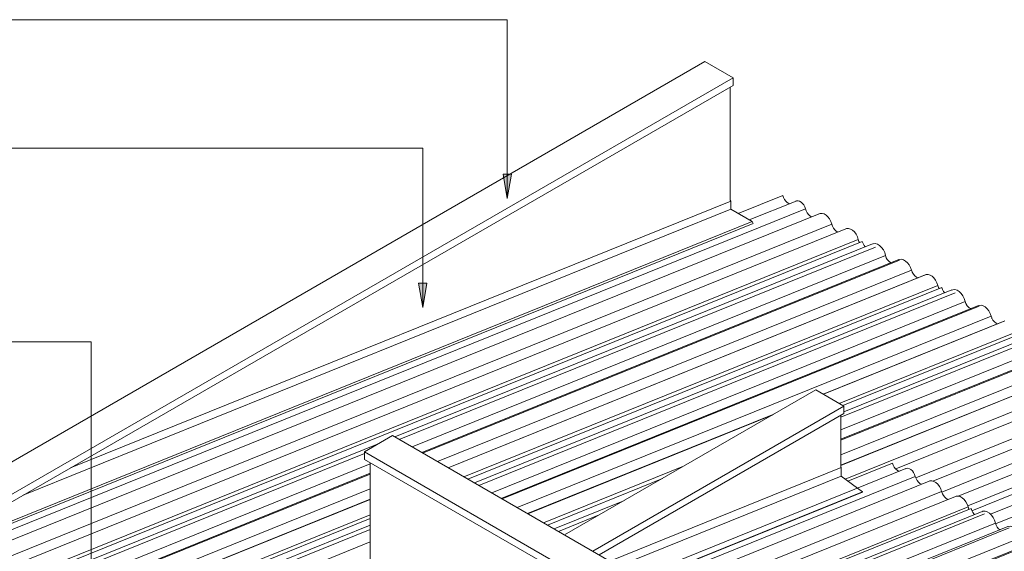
# Model space of a CAD drawing. Header units: millimetres. Extents: x -15136 to 144, y 4033 to 14099.
# Tile 9 of 11: x -10381 to -5545, y 11446 to 14057. Entities that reach past the tile are written whole.
import ezdxf

# ---------------------------------------------------------------- set-up
doc = ezdxf.new("R2010")
doc.units = ezdxf.units.MM
for name, color, linetype, lineweight in [('A-GLAZ-CWMG', 7, 'Continuous', 5), ('A-ROOF', 7, 'Continuous', 5), ('A-ROOF-OTLN', 7, 'Continuous', 5), ('G-ANNO-TEXT', 7, 'Continuous', 9), ('I-WALL', 7, 'Continuous', 5)]:
    doc.layers.add(name, color=color, linetype=linetype, lineweight=lineweight)

# ---------------------------------------------------------------- blocks, each defined once
blk = doc.blocks.new('Rectangular Mullion - Telha Fibrocimento - Ondulada-1908998-ISO_01')
at = {"layer": 'A-GLAZ-CWMG'}
for p, q in [((-5395, 12489.4), (-6347.2, 12104.6)), ((-5460.4, 12516.6), (-6337.9, 12161.9)), ((-5280.6, 12427.3), (-6347.2, 11996.2)), ((-5219.2, 12376.1), (-6347.2, 11920.3)), ((-5151.1, 12352.7), (-6347.2, 11869.3)), ((-5089.2, 12300.8), (-6326.1, 11800.9)), ((-5020.1, 12278.6), (-6078.6, 11850.8)), ((-4955.2, 12221.5), (-5979.8, 11807.4)), ((-4887.2, 12198.3), (-5895.7, 11790.7)), ((-4828.9, 12150.9), (-5852.1, 11737.3)), ((-4763.6, 12124.6), (-5770.9, 11717.4)), ((-4708.9, 12080.7), (-5724.8, 11670.1)), ((-7224.5, 11803.7), (-7789.6, 11575.3)), ((-7534.2, 11624.8), (-7734.9, 11543.7))]:
    blk.add_line(p, q, dxfattribs=at)
blk = doc.blocks.new('Rectangular Mullion - Telha Fibrocimento - Ondulada-V4-ISO_01')
at = {"layer": 'A-GLAZ-CWMG'}
for p, q in [((-5851.5, 12742.3), (-8180.6, 11801)), ((-5786.1, 12715.1), (-8126, 11769.5)), ((-5671.7, 12653), (-8015.6, 11705.7)), ((-5610.3, 12601.9), (-7938.2, 11661.1)), ((-5542.1, 12578.5), (-6434.6, 12217.8)), ((-5610.3, 12601.9), (-5607.1, 12592.5)), ((-5480.3, 12526.6), (-6356.3, 12172.5)), ((-5411.1, 12504.3), (-6333, 12131.7)), ((-5346.2, 12447.3), (-6347.2, 12042.7)), ((-5278.2, 12424), (-6347.2, 11992)), ((-5154.6, 12350.3), (-6347.2, 11868.4)), ((-6676.6, 12120), (-7886.3, 11631.1)), ((-7120.5, 11863.7), (-7807.9, 11585.9)), ((-7410.3, 11696.4), (-7756.8, 11556.3)), ((-8659.5, 11607.5), (-12108.2, 10213.7)), ((-8659.5, 11553.9), (-12053.6, 10182.1))]:
    blk.add_line(p, q, dxfattribs=at)
for points in [[(-5851.5, 12742.3, 0), (-5848, 12732, 0), (-5843.1, 12722.4, 0), (-5837.8, 12715.2, 0)], [(-5729.2, 12654.3, 0), (-5724.8, 12648.9, 0), (-5717.6, 12642.4, 0), (-5710, 12638, 0), (-5708.8, 12637.5, 0)], [(-5674.5, 12651.6, 0), (-5667.8, 12654.2, 0), (-5658.4, 12654.7, 0), (-5648.4, 12652, 0), (-5638.6, 12646.3, 0), (-5629.4, 12637.9, 0), (-5621.3, 12627.3, 0), (-5614.8, 12615, 0), (-5610.3, 12601.9, 0)]]:
    blk.add_polyline3d(points, dxfattribs=at)
blk = doc.blocks.new('Rectangular Mullion - Telha Fibrocimento - Ondulada-V5-ISO_01')
at = {"layer": 'A-GLAZ-CWMG'}
for p, q in [((-6242.5, 12968.1), (-12499.3, 10439.5)), ((-6177.1, 12940.9), (-8517, 11995.2)), ((-6062.7, 12878.8), (-8406.6, 11931.5)), ((-6001.3, 12827.6), (-8329.2, 11886.8)), ((-6001.3, 12827.6), (-5998.2, 12818.3)), ((-5933.2, 12804.2), (-8277.3, 11856.9)), ((-5871.3, 12752.3), (-8199, 11811.6)), ((-5802.1, 12730.1), (-8147.8, 11782.1)), ((-5737.3, 12673), (-8062.9, 11733.1)), ((-5669.3, 12649.8), (-8011.3, 11703.3)), ((-5545.6, 12576.1), (-6433.6, 12217.2)), ((-6682.2, 12116.8), (-7885.3, 11630.5)), ((-8687.8, 11926.2), (-12444.6, 10407.9)), ((-8659.5, 11829.3), (-12341.5, 10341.2)), ((-8659.5, 11753.3), (-12256.8, 10299.5)), ((-8659.5, 11702.4), (-12212.2, 10266.6)), ((-8659.5, 11625.5), (-12126.6, 10224.3)), ((-8659.5, 11575.3), (-12082.7, 10191.8)), ((-8659.5, 11492), (-11990.6, 10145.8))]:
    blk.add_line(p, q, dxfattribs=at)
for points in [[(-6242.5, 12968.1, 0), (-6239.1, 12957.8, 0), (-6234.1, 12948.2, 0), (-6228.9, 12941, 0)], [(-6120.2, 12880.1, 0), (-6115.8, 12874.6, 0), (-6108.7, 12868.1, 0), (-6101, 12863.7, 0), (-6099.8, 12863.3, 0)], [(-6065.6, 12877.4, 0), (-6058.8, 12880, 0), (-6049.4, 12880.5, 0), (-6039.5, 12877.8, 0), (-6029.6, 12872.1, 0), (-6020.4, 12863.7, 0), (-6012.3, 12853, 0), (-6005.8, 12840.8, 0), (-6001.3, 12827.6, 0)], [(-5936, 12802.9, 0), (-5929.3, 12805.4, 0), (-5919.8, 12805.9, 0), (-5909.7, 12803.2, 0), (-5899.8, 12797.4, 0), (-5890.4, 12788.8, 0), (-5882.3, 12778.1, 0), (-5875.8, 12765.7, 0), (-5871.3, 12752.3, 0)], [(-5871.3, 12752.3, 0), (-5867.8, 12742, 0), (-5865.2, 12736.7, 0)], [(-5804.7, 12728.9, 0), (-5798.2, 12731.3, 0), (-5788, 12731.8, 0), (-5777.2, 12728.7, 0), (-5766.6, 12722.3, 0), (-5756.7, 12712.8, 0), (-5748.2, 12701, 0), (-5741.6, 12687.4, 0), (-5737.3, 12673, 0)], [(-5737.3, 12673, 0), (-5733.5, 12662.6, 0), (-5729.1, 12654.4, 0)], [(-5607.2, 12592.5, 0), (-5606.6, 12591.3, 0), (-5600.6, 12581.3, 0), (-5593.2, 12573, 0), (-5585, 12566.9, 0), (-5577.6, 12563.6, 0)]]:
    blk.add_polyline3d(points, dxfattribs=at)
blk = doc.blocks.new('Rectangular Mullion - Telha Fibrocimento - Ondulada-V6-ISO_01')
at = {"layer": 'A-GLAZ-CWMG'}
for p, q in [((-6633.5, 13193.9), (-6852.5, 13105.4)), ((-6568.1, 13166.7), (-6797.8, 13073.8)), ((-6521.7, 13128.2), (-12777.3, 10600)), ((-6453.7, 13104.5), (-12732.5, 10567)), ((-6392.3, 13053.4), (-12647.8, 10525.3)), ((-6324.2, 13030), (-12603.2, 10492.3)), ((-6262.3, 12978.1), (-12517.6, 10450.1)), ((-6193.2, 12955.9), (-8538.8, 12007.9)), ((-6128.3, 12898.8), (-8454, 11958.9)), ((-6060.3, 12875.6), (-8402.3, 11929)), ((-5936.7, 12801.8), (-8276.3, 11856.3)), ((-8612.4, 11978.1), (-12473.8, 10417.6)), ((-8659.5, 11875.8), (-12381.6, 10371.5)), ((-8659.5, 11825.1), (-12337.2, 10338.8)), ((-8659.5, 11701.4), (-12203.9, 10269))]:
    blk.add_line(p, q, dxfattribs=at)
for points in [[(-6633.5, 13193.9, 0), (-6630.1, 13183.6, 0), (-6625.1, 13174, 0), (-6618.9, 13165.6, 0), (-6611.7, 13158.9, 0), (-6604, 13154.3, 0), (-6600.5, 13153, 0)], [(-6570.4, 13165.6, 0), (-6565.1, 13167.6, 0), (-6558, 13167.9, 0), (-6550.5, 13165.9, 0), (-6543.1, 13161.6, 0), (-6536.1, 13155.3, 0), (-6530, 13147.3, 0), (-6525.1, 13138.1, 0), (-6521.7, 13128.2, 0)], [(-6521.7, 13128.2, 0), (-6518.1, 13118, 0), (-6513.1, 13108.6, 0), (-6506.8, 13100.4, 0), (-6499.7, 13093.9, 0), (-6492.1, 13089.5, 0), (-6490.9, 13089, 0)], [(-6456.6, 13103.2, 0), (-6449.9, 13105.7, 0), (-6440.4, 13106.2, 0), (-6430.5, 13103.5, 0), (-6420.6, 13097.8, 0), (-6411.4, 13089.4, 0), (-6403.3, 13078.8, 0), (-6396.8, 13066.6, 0), (-6392.3, 13053.4, 0)], [(-6392.3, 13053.4, 0), (-6388.8, 13043.2, 0), (-6383.8, 13033.7, 0), (-6377.5, 13025.4, 0), (-6370.3, 13018.9, 0), (-6362.7, 13014.5, 0), (-6362.1, 13014.2, 0)], [(-6327, 13028.6, 0), (-6320.3, 13031.2, 0), (-6310.8, 13031.7, 0), (-6300.8, 13028.9, 0), (-6290.8, 13023.1, 0), (-6281.5, 13014.6, 0), (-6273.3, 13003.8, 0), (-6266.8, 12991.4, 0), (-6262.3, 12978.1, 0)], [(-6262.3, 12978.1, 0), (-6258.8, 12967.8, 0), (-6256.3, 12962.5, 0)], [(-6195.7, 12954.6, 0), (-6189.2, 12957.1, 0), (-6179, 12957.6, 0), (-6168.2, 12954.5, 0), (-6157.6, 12948, 0), (-6147.7, 12938.6, 0), (-6139.2, 12926.7, 0), (-6132.6, 12913.2, 0), (-6128.3, 12898.8, 0)], [(-6128.3, 12898.8, 0), (-6124.6, 12888.4, 0), (-6120.2, 12880.1, 0)], [(-5998.2, 12818.2, 0), (-5997.6, 12817.1, 0), (-5991.6, 12807.1, 0), (-5984.3, 12798.7, 0), (-5976.1, 12792.6, 0), (-5968.6, 12789.4, 0)]]:
    blk.add_polyline3d(points, dxfattribs=at)
blk = doc.blocks.new('Rectangular Mullion - Telha Fibrocimento - Ondulada-1908999-ISO_01')
at = {"layer": 'A-GLAZ-CWMG'}
for p, q in [((-5118.3, 11882.3), (-5704, 11645.6)), ((-5052.9, 11855.1), (-5612.8, 11628.9)), ((-5006.5, 11816.6), (-5587.7, 11581.7)), ((-4938.5, 11793), (-5502.5, 11565.1)), ((-4877.1, 11741.8), (-5459.5, 11506.5)), ((-4809, 11718.4), (-5372.8, 11490.6)), ((-4747.1, 11666.5), (-5332.7, 11429.9)), ((-4678, 11644.3), (-5241.3, 11416.7)), ((-4545.1, 11564), (-5107.6, 11336.7)), ((-4421.5, 11490.3), (-4980.9, 11264.2))]:
    blk.add_line(p, q, dxfattribs=at)
for points in [[(-5118.3, 11882.3, 0), (-5114.9, 11872, 0), (-5109.9, 11862.4, 0), (-5103.7, 11854, 0), (-5096.5, 11847.4, 0), (-5088.8, 11842.8, 0), (-5085.3, 11841.5, 0)], [(-5055.2, 11854, 0), (-5049.9, 11856, 0), (-5042.8, 11856.4, 0), (-5035.3, 11854.4, 0), (-5027.9, 11850.1, 0), (-5020.9, 11843.8, 0), (-5014.8, 11835.8, 0), (-5009.9, 11826.6, 0), (-5006.5, 11816.6, 0)], [(-5006.5, 11816.6, 0), (-5002.9, 11806.5, 0), (-4997.9, 11797, 0), (-4991.6, 11788.8, 0), (-4984.5, 11782.4, 0), (-4976.9, 11778, 0), (-4975.7, 11777.5, 0)], [(-4941.4, 11791.6, 0), (-4934.7, 11794.2, 0), (-4925.2, 11794.7, 0), (-4915.3, 11792, 0), (-4905.4, 11786.3, 0), (-4896.2, 11777.9, 0), (-4888.1, 11767.3, 0), (-4881.6, 11755, 0), (-4877.1, 11741.8, 0)], [(-4877.1, 11741.8, 0), (-4873.6, 11731.6, 0), (-4868.6, 11722.1, 0), (-4862.3, 11713.9, 0), (-4855.1, 11707.4, 0), (-4847.5, 11703, 0), (-4846.9, 11702.7, 0)], [(-4811.8, 11717.1, 0), (-4805.1, 11719.7, 0), (-4795.6, 11720.1, 0), (-4785.6, 11717.4, 0), (-4775.6, 11711.6, 0), (-4766.3, 11703.1, 0), (-4758.1, 11692.3, 0), (-4751.6, 11679.9, 0), (-4747.1, 11666.5, 0)], [(-4747.1, 11666.5, 0), (-4743.6, 11656.3, 0), (-4738.6, 11646.7, 0)], [(-4680.5, 11643.1, 0), (-4674, 11645.5, 0), (-4663.8, 11646, 0), (-4653, 11643, 0), (-4642.4, 11636.5, 0), (-4632.5, 11627, 0), (-4624, 11615.2, 0), (-4622.6, 11612.7, 0)], [(-4547.9, 11562.7, 0), (-4538.8, 11565.6, 0), (-4535.7, 11565.8, 0)], [(-4464.8, 11483.7, 0), (-4460.9, 11481.1, 0), (-4452.6, 11477.6, 0)], [(-4423.2, 11489.5, 0), (-4414.7, 11491.9, 0), (-4405.3, 11491, 0)]]:
    blk.add_polyline3d(points, dxfattribs=at)
blk = doc.blocks.new('Rectangular Mullion - Telha Fibrocimento - Ondulada-V12-ISO_01')
at = {"layer": 'A-GLAZ-CWMG'}
for p, q in [((-5707.9, 11656.8), (-7015.5, 11128.4)), ((-5642.5, 11629.6), (-6960.8, 11096.8)), ((-5528.1, 11567.5), (-6850.4, 11033.1)), ((-5398.6, 11492.9), (-6721.1, 10958.4)), ((-5336.7, 11441), (-6642.8, 10913.2)), ((-5267.5, 11418.8), (-6591.7, 10883.7)), ((-5202.6, 11361.7), (-6506.8, 10834.7)), ((-5134.7, 11338.5), (-6455.1, 10804.8)), ((-5076.3, 11291.1), (-6382.8, 10763.1)), ((-5011, 11264.8), (-6329.1, 10732.1))]:
    blk.add_line(p, q, dxfattribs=at)
for points in [[(-5707.9, 11656.8, 0), (-5704.4, 11646.5, 0), (-5699.5, 11636.9, 0), (-5693.2, 11628.5, 0), (-5690.9, 11626.1, 0)], [(-5530.9, 11566.1, 0), (-5524.2, 11568.7, 0), (-5514.8, 11569.2, 0), (-5504.9, 11566.5, 0), (-5495, 11560.8, 0), (-5485.8, 11552.4, 0), (-5485.1, 11551.7, 0)], [(-5573.2, 11556.2, 0), (-5566.4, 11552.5, 0), (-5565.2, 11552, 0)], [(-5401.4, 11491.6, 0), (-5394.7, 11494.1, 0), (-5385.2, 11494.6, 0), (-5375.1, 11491.9, 0), (-5365.2, 11486.1, 0), (-5355.8, 11477.6, 0), (-5347.7, 11466.8, 0), (-5341.2, 11454.4, 0), (-5336.7, 11441, 0)], [(-5336.7, 11441, 0), (-5333.2, 11430.8, 0), (-5332.7, 11429.5, 0)], [(-5270.1, 11417.6, 0), (-5263.6, 11420, 0), (-5253.4, 11420.5, 0), (-5242.6, 11417.4, 0), (-5231.9, 11411, 0), (-5222.1, 11401.5, 0), (-5213.6, 11389.7, 0), (-5206.9, 11376.1, 0), (-5202.6, 11361.7, 0)], [(-5202.6, 11361.7, 0), (-5198.9, 11351.3, 0), (-5193.7, 11341.7, 0), (-5187.1, 11333.5, 0)], [(-5099, 11328.9, 0), (-5097.7, 11327.6, 0), (-5088.7, 11317.2, 0), (-5081.4, 11304.8, 0), (-5076.3, 11291.1, 0)], [(-5076.3, 11291.1, 0), (-5072, 11280, 0), (-5066, 11270, 0), (-5058.6, 11261.7, 0), (-5050.4, 11255.6, 0), (-5048.9, 11254.8, 0)]]:
    blk.add_polyline3d(points, dxfattribs=at)
blk = doc.blocks.new('Rectangular Mullion - Telha Fibrocimento - Ondulada-V13-ISO_01')
at = {"layer": 'A-GLAZ-CWMG'}
for p, q in [((-6028.5, 11852.5), (-7346.9, 11319.7)), ((-6093.9, 11879.7), (-6313.1, 11791.1)), ((-5982.1, 11814), (-7288.6, 11286)), ((-5914.2, 11790.4), (-7236.5, 11256)), ((-5852.8, 11739.2), (-7159.1, 11211.3)), ((-5784.6, 11715.8), (-7107.2, 11181.3)), ((-5722.8, 11663.9), (-7028.9, 11136.1)), ((-5653.6, 11641.7), (-6977.7, 11106.6)), ((-5588.7, 11584.6), (-6892.9, 11057.5)), ((-5520.7, 11561.4), (-6841.2, 11027.7)), ((-5462.4, 11514), (-6768.9, 10986)), ((-5397.1, 11487.7), (-6715.2, 10955))]:
    blk.add_line(p, q, dxfattribs=at)
for points in [[(-6093.9, 11879.7, 0), (-6090.5, 11869.4, 0), (-6085.5, 11859.8, 0), (-6079.3, 11851.4, 0), (-6072.1, 11844.8, 0), (-6064.4, 11840.2, 0), (-6060.9, 11838.9, 0)], [(-6030.8, 11851.4, 0), (-6025.6, 11853.4, 0), (-6018.4, 11853.8, 0), (-6011, 11851.8, 0), (-6003.5, 11847.5, 0), (-5996.6, 11841.1, 0), (-5990.4, 11833.2, 0), (-5985.5, 11823.9, 0), (-5982.1, 11814, 0)], [(-5982.1, 11814, 0), (-5978.6, 11803.9, 0), (-5973.5, 11794.4, 0), (-5967.3, 11786.2, 0), (-5960.1, 11779.7, 0), (-5952.5, 11775.3, 0), (-5951.3, 11774.9, 0)], [(-5916.6, 11789.3, 0), (-5910.3, 11791.6, 0), (-5900.9, 11792.1, 0), (-5890.9, 11789.4, 0), (-5881.1, 11783.7, 0), (-5871.8, 11775.3, 0), (-5863.7, 11764.6, 0), (-5857.3, 11752.4, 0), (-5852.8, 11739.2, 0)], [(-5852.8, 11739.2, 0), (-5849.3, 11729, 0), (-5844.2, 11719.5, 0), (-5837.9, 11711.3, 0), (-5830.8, 11704.8, 0), (-5823.1, 11700.3, 0), (-5822.5, 11700.1, 0)], [(-5787.4, 11714.5, 0), (-5780.8, 11717, 0), (-5771.2, 11717.5, 0), (-5761.2, 11714.8, 0), (-5751.2, 11709, 0), (-5741.9, 11700.4, 0), (-5733.8, 11689.7, 0), (-5727.2, 11677.3, 0), (-5722.8, 11663.9, 0)], [(-5722.8, 11663.9, 0), (-5719.3, 11653.7, 0), (-5718.7, 11652.4, 0)], [(-5656.2, 11640.5, 0), (-5649.7, 11642.9, 0), (-5639.4, 11643.4, 0), (-5628.7, 11640.3, 0), (-5618, 11633.9, 0), (-5608.1, 11624.4, 0), (-5599.6, 11612.6, 0), (-5593, 11599, 0), (-5588.7, 11584.6, 0)], [(-5588.7, 11584.6, 0), (-5585, 11574.2, 0), (-5579.7, 11564.6, 0), (-5573.2, 11556.4, 0)], [(-5485.1, 11551.7, 0), (-5483.8, 11550.5, 0), (-5474.8, 11540.1, 0), (-5467.5, 11527.7, 0), (-5462.4, 11514, 0)], [(-5462.4, 11514, 0), (-5458.1, 11502.9, 0), (-5452, 11492.9, 0), (-5444.7, 11484.6, 0), (-5436.5, 11478.5, 0), (-5435, 11477.7, 0)]]:
    blk.add_polyline3d(points, dxfattribs=at)
blk = doc.blocks.new('RUFO_1_ - RUFO_1_-1923193-ISO_01')
at = {"layer": 'A-ROOF'}
for p, q in [((-10505, 11836.6), (-7015.5, 13851.3)), ((-7015.5, 13851.3), (-6877.6, 13771.7)), ((-10490.9, 11685.6), (-6877.6, 13771.7)), ((-6877.6, 13771.7), (-6877.6, 13735)), ((-6877.6, 13735), (-10428.7, 11684.8)), ((-6470.9, 12238.7), (-7704.8, 11526.3)), ((-6470.9, 12238.7), (-6333, 12159.1)), ((-6333, 12159.1), (-7566.9, 11446.7)), ((-6333, 12159.1), (-6333, 12122.4)), ((-6333, 12122.4), (-7535.1, 11428.4)), ((-8549.9, 12014.2), (-8687.8, 11934.6)), ((-5664.9, 10348.6), (-8549.9, 12014.2)), ((-8687.8, 11934.6), (-5664.9, 10189.4)), ((-8687.8, 11934.6), (-8687.8, 11897.9)), ((-5664.9, 10152.6), (-8687.8, 11897.9)), ((-7566.9, 11446.7), (-7704.8, 11526.3))]:
    blk.add_line(p, q, dxfattribs=at)

msp = doc.modelspace()

# ---------------------------------------------------------------- hatches: boundary and pattern name
at = {"layer": 'G-ANNO-TEXT'}
for points in [[(-7986.2, 13178.9), (-7965, 13298.9), (-8007.3, 13298.9)], [(-8401.8, 12643.8), (-8380.7, 12763.8), (-8423, 12763.8)]]:
    msp.add_hatch(color=256, dxfattribs=at).paths.add_polyline_path(points)

# ---------------------------------------------------------------- linework, layer by layer
at = {"layer": 'A-ROOF-OTLN'}
for p, q in [((-10131.8, 11856.2), (-6889, 13166.7)), ((-6891.8, 13171.7), (-6889, 13166.7)), ((-6889, 13166.7), (-6889, 13126.4)), ((-10364.6, 11721.8), (-6889, 13126.4)), ((-6889, 13126.4), (-6783.7, 13065.7)), ((-12828.8, 10622.6), (-6783.7, 13065.7)), ((-6783.7, 13065.7), (-6778.3, 13056.2)), ((-12809.7, 10618.7), (-6778.3, 13056.2)), ((-12809.5, 10618.6), (-6779.3, 13055.6)), ((-6778.3, 13056.2), (-6779.3, 13055.6)), ((-7482.3, 11397.8), (-6345.6, 11857.2)), ((-6347, 11859.7), (-6345.6, 11857.2)), ((-6345.6, 11857.2), (-6345.6, 11815.6)), ((-7439.8, 11373.3), (-6345.6, 11815.6)), ((-6345.6, 11815.6), (-6241.9, 11737.6)), ((-7317.6, 11302.8), (-6241.9, 11737.6)), ((-7316.2, 11302), (-6242.1, 11736.1)), ((-6241.9, 11737.6), (-6242.1, 11736.1))]:
    msp.add_line(p, q, dxfattribs=at)
at = {"layer": 'G-ANNO-TEXT'}
for p, q in [((-7986.2, 14057.5), (-12787.4, 14057.5)), ((-7986.2, 13178.9), (-7986.2, 14057.5)), ((-8401.8, 13426), (-11978.4, 13426)), ((-8401.8, 12643.8), (-8401.8, 13426)), ((-7965, 13298.9), (-8007.3, 13298.9)), ((-8007.3, 13298.9), (-7986.2, 13178.9)), ((-7986.2, 13178.9), (-7965, 13298.9)), ((-8380.7, 12763.8), (-8423, 12763.8)), ((-8423, 12763.8), (-8401.8, 12643.8)), ((-8401.8, 12643.8), (-8380.7, 12763.8)), ((-10030.9, 12475.4), (-11888.8, 12475.4)), ((-10030.9, 8876.6), (-10030.9, 12475.4))]:
    msp.add_line(p, q, dxfattribs=at)
at = {"layer": 'I-WALL'}
for p, q in [((-6891.8, 13171.7), (-6891.8, 13726.8)), ((-6347.2, 11859.6), (-6347.2, 12114.2)), ((-8659.5, 11881.5), (-8659.5, 11116))]:
    msp.add_line(p, q, dxfattribs=at)

# ---------------------------------------------------------------- block references
at = {"layer": 'A-GLAZ-CWMG'}
for name in ['Rectangular Mullion - Telha Fibrocimento - Ondulada-V6-ISO_01', 'Rectangular Mullion - Telha Fibrocimento - Ondulada-V5-ISO_01', 'Rectangular Mullion - Telha Fibrocimento - Ondulada-V4-ISO_01', 'Rectangular Mullion - Telha Fibrocimento - Ondulada-1908998-ISO_01', 'Rectangular Mullion - Telha Fibrocimento - Ondulada-V13-ISO_01', 'Rectangular Mullion - Telha Fibrocimento - Ondulada-1908999-ISO_01', 'Rectangular Mullion - Telha Fibrocimento - Ondulada-V12-ISO_01']:
    msp.add_blockref(name, (0, 0), dxfattribs=at)
at = {"layer": 'A-ROOF'}
msp.add_blockref('RUFO_1_ - RUFO_1_-1923193-ISO_01', (0, 0), dxfattribs=at)

doc.saveas('drawing.dxf')
